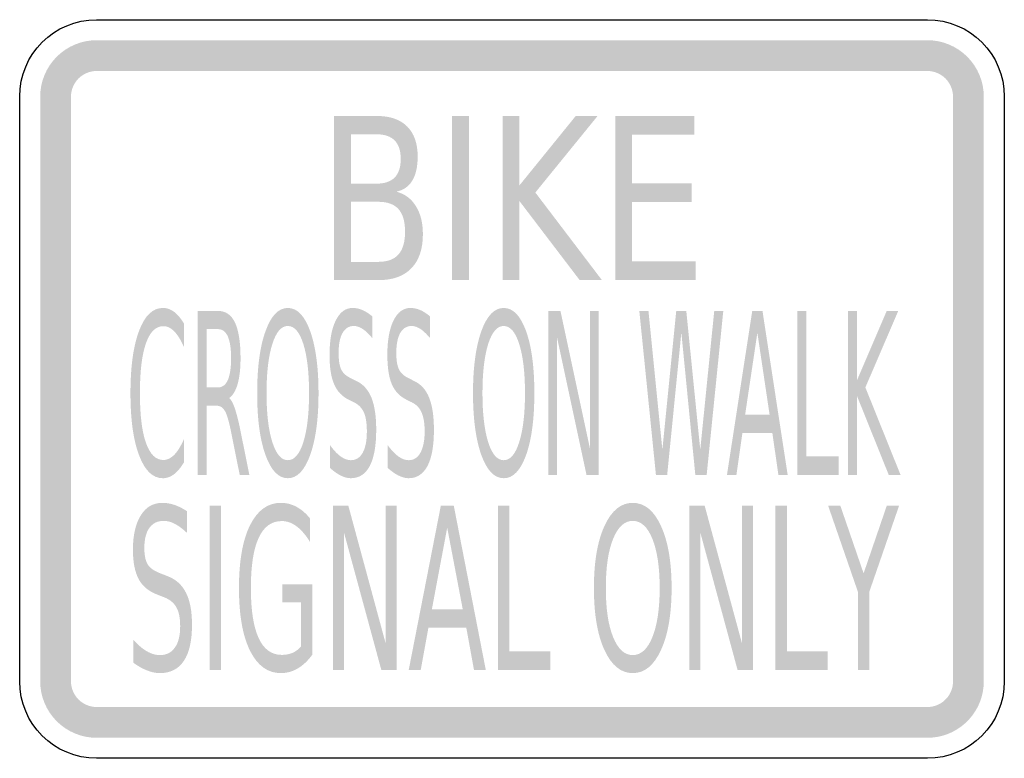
# Model space of a CAD drawing. Header units: inches. Extents: x -0.5 to 0.5, y -0.38 to 0.37.
import ezdxf

# ---------------------------------------------------------------- set-up
doc = ezdxf.new("R2010")
doc.units = ezdxf.units.IN
doc.header["$MEASUREMENT"] = 0

msp = doc.modelspace()

# ---------------------------------------------------------------- hatches: boundary and pattern name
for points in [[(-0.4219, 0.3542), (-0.4275, 0.3539), (-0.4331, 0.3531), (-0.4385, 0.3517), (-0.4438, 0.3498), (-0.4489, 0.3474), (-0.4537, 0.3445), (-0.4582, 0.3412), (-0.4624, 0.3374), (-0.4662, 0.3332), (-0.4695, 0.3287), (-0.4724, 0.3239), (-0.4748, 0.3188), (-0.4767, 0.3135), (-0.4781, 0.3081), (-0.4789, 0.3025), (-0.4792, 0.2969), (-0.4479, 0.2969), (-0.4478, 0.2994), (-0.4474, 0.302), (-0.4468, 0.3044), (-0.4459, 0.3068), (-0.4448, 0.3092), (-0.4435, 0.3113), (-0.442, 0.3134), (-0.4403, 0.3153), (-0.4384, 0.317), (-0.4363, 0.3185), (-0.4342, 0.3198), (-0.4318, 0.3209), (-0.4294, 0.3218), (-0.427, 0.3224), (-0.4244, 0.3228), (-0.4219, 0.3229), (-0.4219, 0.3542)], [(-0.4219, 0.3229), (0.4219, 0.3229), (0.4219, 0.3542), (-0.4219, 0.3542), (-0.4219, 0.3229)], [(0.4792, 0.2969), (0.4789, 0.3025), (0.4781, 0.3081), (0.4767, 0.3135), (0.4748, 0.3188), (0.4724, 0.3239), (0.4695, 0.3287), (0.4662, 0.3332), (0.4624, 0.3374), (0.4582, 0.3412), (0.4537, 0.3445), (0.4489, 0.3474), (0.4438, 0.3498), (0.4385, 0.3517), (0.4331, 0.3531), (0.4275, 0.3539), (0.4219, 0.3542), (0.4219, 0.3229), (0.4244, 0.3228), (0.427, 0.3224), (0.4294, 0.3218), (0.4318, 0.3209), (0.4342, 0.3198), (0.4363, 0.3185), (0.4384, 0.317), (0.4403, 0.3153), (0.442, 0.3134), (0.4435, 0.3113), (0.4448, 0.3092), (0.4459, 0.3068), (0.4468, 0.3044), (0.4474, 0.302), (0.4478, 0.2994), (0.4479, 0.2969), (0.4792, 0.2969)], [(-0.4479, -0.2969), (-0.4479, 0.2969), (-0.4792, 0.2969), (-0.4792, -0.2969), (-0.4479, -0.2969)], [(0.4479, 0.2969), (0.4479, -0.2969), (0.4792, -0.2969), (0.4792, 0.2969), (0.4479, 0.2969)], [(-0.061, 0.2772), (-0.0438, 0.2772), (-0.0438, 0.1106), (-0.061, 0.1106), (-0.061, 0.2772)], [(-0.0096, 0.2772), (0.0076, 0.2772), (0.0076, 0.2068), (0.0647, 0.2772), (0.0869, 0.2772), (0.0237, 0.1995), (0.0913, 0.1106), (0.0687, 0.1106), (0.0076, 0.1908), (0.0076, 0.1106), (-0.0096, 0.1106), (-0.0096, 0.2772)], [(0.1048, 0.2772), (0.1851, 0.2772), (0.1851, 0.2582), (0.122, 0.2582), (0.122, 0.2089), (0.1826, 0.2089), (0.1826, 0.1899), (0.122, 0.1899), (0.122, 0.1295), (0.1867, 0.1295), (0.1867, 0.1106), (0.1048, 0.1106), (0.1048, 0.2772)], [(0.037, 0.0793), (0.0492, 0.0793), (0.0791, -0.0601), (0.0791, 0.0793), (0.0879, 0.0793), (0.0879, -0.0874), (0.0757, -0.0874), (0.0458, 0.0521), (0.0458, -0.0874), (0.037, -0.0874), (0.037, 0.0793)], [(0.1293, 0.0793), (0.1386, 0.0793), (0.1527, -0.0616), (0.1668, 0.0793), (0.177, 0.0793), (0.1912, -0.0616), (0.2054, 0.0793), (0.2146, 0.0793), (0.1977, -0.0874), (0.1862, -0.0874), (0.172, 0.0573), (0.1576, -0.0874), (0.1462, -0.0874), (0.1293, 0.0793)], [(0.2898, 0.0793), (0.2989, 0.0793), (0.2989, -0.0684), (0.3317, -0.0684), (0.3317, -0.0874), (0.2898, -0.0874), (0.2898, 0.0793)], [(0.3412, 0.0793), (0.3504, 0.0793), (0.3504, 0.0089), (0.3806, 0.0793), (0.3923, 0.0793), (0.3589, 0.0016), (0.3947, -0.0874), (0.3827, -0.0874), (0.3504, -0.0071), (0.3504, -0.0874), (0.3412, -0.0874), (0.3412, 0.0793)], [(-0.3069, -0.1186), (-0.2954, -0.1186), (-0.2954, -0.2853), (-0.3069, -0.2853), (-0.3069, -0.1186)], [(-0.1818, -0.1186), (-0.1662, -0.1186), (-0.1284, -0.258), (-0.1284, -0.1186), (-0.1172, -0.1186), (-0.1172, -0.2853), (-0.1327, -0.2853), (-0.1706, -0.1459), (-0.1706, -0.2853), (-0.1818, -0.2853), (-0.1818, -0.1186)], [(-0.0143, -0.1186), (-0.0027, -0.1186), (-0.0027, -0.2663), (0.0388, -0.2663), (0.0388, -0.2853), (-0.0143, -0.2853), (-0.0143, -0.1186)], [(0.1801, -0.1186), (0.1957, -0.1186), (0.2335, -0.258), (0.2335, -0.1186), (0.2447, -0.1186), (0.2447, -0.2853), (0.2291, -0.2853), (0.1913, -0.1459), (0.1913, -0.2853), (0.1801, -0.2853), (0.1801, -0.1186)], [(0.2676, -0.1186), (0.2792, -0.1186), (0.2792, -0.2663), (0.3207, -0.2663), (0.3207, -0.2853), (0.2676, -0.2853), (0.2676, -0.1186)], [(0.3211, -0.1186), (0.3335, -0.1186), (0.3571, -0.1872), (0.3806, -0.1186), (0.3931, -0.1186), (0.3629, -0.2059), (0.3629, -0.2853), (0.3513, -0.2853), (0.3513, -0.2059), (0.3211, -0.1186)], [(-0.4792, -0.2969), (-0.4789, -0.3025), (-0.4781, -0.3081), (-0.4767, -0.3135), (-0.4748, -0.3188), (-0.4724, -0.3239), (-0.4695, -0.3287), (-0.4662, -0.3332), (-0.4624, -0.3374), (-0.4582, -0.3412), (-0.4537, -0.3445), (-0.4489, -0.3474), (-0.4438, -0.3498), (-0.4385, -0.3517), (-0.4331, -0.3531), (-0.4275, -0.3539), (-0.4219, -0.3542), (-0.4219, -0.3229), (-0.4244, -0.3228), (-0.427, -0.3224), (-0.4294, -0.3218), (-0.4318, -0.3209), (-0.4342, -0.3198), (-0.4363, -0.3185), (-0.4384, -0.317), (-0.4403, -0.3153), (-0.442, -0.3134), (-0.4435, -0.3113), (-0.4448, -0.3092), (-0.4459, -0.3068), (-0.4468, -0.3044), (-0.4474, -0.302), (-0.4478, -0.2994), (-0.4479, -0.2969), (-0.4792, -0.2969)], [(0.4219, -0.3542), (0.4272, -0.3539), (0.4324, -0.3532), (0.4376, -0.352), (0.4426, -0.3503), (0.4474, -0.3482), (0.452, -0.3456), (0.4564, -0.3426), (0.4605, -0.3392), (0.4642, -0.3355), (0.4676, -0.3314), (0.4706, -0.327), (0.4732, -0.3224), (0.4753, -0.3176), (0.477, -0.3126), (0.4782, -0.3074), (0.4789, -0.3022), (0.4792, -0.2969), (0.4479, -0.2969), (0.4478, -0.2993), (0.4475, -0.3017), (0.4469, -0.304), (0.4462, -0.3063), (0.4452, -0.3085), (0.444, -0.3106), (0.4427, -0.3126), (0.4411, -0.3144), (0.4394, -0.3161), (0.4376, -0.3177), (0.4356, -0.319), (0.4335, -0.3202), (0.4313, -0.3212), (0.429, -0.3219), (0.4267, -0.3225), (0.4243, -0.3228), (0.4219, -0.3229), (0.4219, -0.3542)], [(0.4219, -0.3229), (-0.4219, -0.3229), (-0.4219, -0.3542), (0.4219, -0.3542), (0.4219, -0.3229)]]:
    msp.add_hatch(color=7).paths.add_polyline_path(points)
h = msp.add_hatch(color=7)
edge = h.paths.add_edge_path()
edge.add_line((-0.1807, 0.2772), (-0.1368, 0.2772))
edge.add_spline(control_points=[(-0.1368, 0.2772), (-0.1236, 0.2772), (-0.1135, 0.2736), (-0.1064, 0.2665), (-0.0993, 0.2594), (-0.0958, 0.2492), (-0.0958, 0.236), (-0.0958, 0.2258), (-0.0976, 0.2177), (-0.1012, 0.2117), (-0.1048, 0.2057), (-0.1102, 0.2019), (-0.1173, 0.2004)], knot_values=[0, 0, 0, 0, 1, 1, 1, 2, 2, 2, 3, 3, 3, 4, 4, 4, 4], degree=3, periodic=0)
edge.add_spline(control_points=[(-0.1173, 0.2004), (-0.1087, 0.198), (-0.1021, 0.1931), (-0.0975, 0.1855), (-0.0928, 0.178), (-0.0905, 0.1685), (-0.0905, 0.1572), (-0.0905, 0.1423), (-0.0943, 0.1308), (-0.1021, 0.1227), (-0.1098, 0.1146), (-0.1208, 0.1106), (-0.1351, 0.1106)], knot_values=[0, 0, 0, 0, 1, 1, 1, 2, 2, 2, 3, 3, 3, 4, 4, 4, 4], degree=3, periodic=0)
edge.add_line((-0.1351, 0.1106), (-0.1807, 0.1106))
edge.add_line((-0.1807, 0.1106), (-0.1807, 0.2772))
edge = h.paths.add_edge_path(flags=0)
edge.add_line((-0.1635, 0.1901), (-0.1635, 0.1291))
edge.add_line((-0.1635, 0.1291), (-0.1359, 0.1291))
edge.add_spline(control_points=[(-0.1359, 0.1291), (-0.1266, 0.1291), (-0.1198, 0.1316), (-0.1153, 0.1366), (-0.1109, 0.1416), (-0.1086, 0.1493), (-0.1086, 0.1597), (-0.1086, 0.1701), (-0.1109, 0.1778), (-0.1153, 0.1827), (-0.1198, 0.1877), (-0.1266, 0.1901), (-0.1359, 0.1901)], knot_values=[0, 0, 0, 0, 1, 1, 1, 2, 2, 2, 3, 3, 3, 4, 4, 4, 4], degree=3, periodic=0)
edge.add_line((-0.1359, 0.1901), (-0.1635, 0.1901))
edge = h.paths.add_edge_path(flags=0)
edge.add_line((-0.1635, 0.2587), (-0.1635, 0.2085))
edge.add_line((-0.1635, 0.2085), (-0.138, 0.2085))
edge.add_spline(control_points=[(-0.138, 0.2085), (-0.1296, 0.2085), (-0.1233, 0.2105), (-0.1192, 0.2147), (-0.1151, 0.2188), (-0.113, 0.2251), (-0.113, 0.2336), (-0.113, 0.242), (-0.1151, 0.2483), (-0.1192, 0.2524), (-0.1233, 0.2566), (-0.1296, 0.2587), (-0.138, 0.2587)], knot_values=[0, 0, 0, 0, 1, 1, 1, 2, 2, 2, 3, 3, 3, 4, 4, 4, 4], degree=3, periodic=0)
edge.add_line((-0.138, 0.2587), (-0.1635, 0.2587))
h = msp.add_hatch(color=7)
edge = h.paths.add_edge_path()
edge.add_line((-0.3332, 0.0665), (-0.3332, 0.0427))
edge.add_spline(control_points=[(-0.3332, 0.0427), (-0.3363, 0.0498), (-0.3396, 0.055), (-0.343, 0.0585), (-0.3465, 0.062), (-0.3502, 0.0638), (-0.3541, 0.0638), (-0.3618, 0.0638), (-0.3677, 0.058), (-0.3718, 0.0463), (-0.3759, 0.0347), (-0.3779, 0.0178), (-0.3779, -0.0042), (-0.3779, -0.0262), (-0.3759, -0.043), (-0.3718, -0.0546), (-0.3677, -0.0662), (-0.3618, -0.0721), (-0.3541, -0.0721), (-0.3502, -0.0721), (-0.3465, -0.0703), (-0.343, -0.0668), (-0.3396, -0.0633), (-0.3363, -0.058), (-0.3332, -0.051)], knot_values=[0, 0, 0, 0, 1, 1, 1, 2, 2, 2, 3, 3, 3, 4, 4, 4, 5, 5, 5, 6, 6, 6, 7, 7, 7, 8, 8, 8, 8], degree=3, periodic=0)
edge.add_line((-0.3332, -0.051), (-0.3332, -0.0745))
edge.add_spline(control_points=[(-0.3332, -0.0745), (-0.3364, -0.0799), (-0.3398, -0.0839), (-0.3433, -0.0866), (-0.3469, -0.0893), (-0.3507, -0.0906), (-0.3546, -0.0906), (-0.3648, -0.0906), (-0.3729, -0.0829), (-0.3787, -0.0674), (-0.3846, -0.052), (-0.3875, -0.0309), (-0.3875, -0.0042), (-0.3875, 0.0226), (-0.3846, 0.0437), (-0.3787, 0.0592), (-0.3729, 0.0746), (-0.3648, 0.0823), (-0.3546, 0.0823), (-0.3506, 0.0823), (-0.3468, 0.081), (-0.3432, 0.0784), (-0.3397, 0.0757), (-0.3363, 0.0717), (-0.3332, 0.0665)], knot_values=[0, 0, 0, 0, 1, 1, 1, 2, 2, 2, 3, 3, 3, 4, 4, 4, 5, 5, 5, 6, 6, 6, 7, 7, 7, 8, 8, 8, 8], degree=3, periodic=0)
h = msp.add_hatch(color=7)
edge = h.paths.add_edge_path()
edge.add_spline(control_points=[(-0.2277, 0.0823), (-0.2182, 0.0823), (-0.2107, 0.0745), (-0.205, 0.0588), (-0.1994, 0.0432), (-0.1965, 0.0221), (-0.1965, -0.0042), (-0.1965, -0.0305), (-0.1994, -0.0514), (-0.205, -0.0671), (-0.2107, -0.0828), (-0.2182, -0.0906), (-0.2277, -0.0906), (-0.2371, -0.0906), (-0.2447, -0.0828), (-0.2503, -0.0672), (-0.256, -0.0515), (-0.2588, -0.0305), (-0.2588, -0.0042), (-0.2588, 0.0221), (-0.256, 0.0432), (-0.2503, 0.0588), (-0.2447, 0.0745), (-0.2371, 0.0823), (-0.2277, 0.0823)], knot_values=[0, 0, 0, 0, 1, 1, 1, 2, 2, 2, 3, 3, 3, 4, 4, 4, 5, 5, 5, 6, 6, 6, 7, 7, 7, 8, 8, 8, 8], degree=3, periodic=0)
edge = h.paths.add_edge_path(flags=0)
edge.add_spline(control_points=[(-0.2277, 0.064), (-0.2343, 0.064), (-0.2395, 0.0579), (-0.2434, 0.0457), (-0.2473, 0.0335), (-0.2493, 0.0169), (-0.2493, -0.0042), (-0.2493, -0.0252), (-0.2473, -0.0418), (-0.2434, -0.054), (-0.2395, -0.0662), (-0.2343, -0.0723), (-0.2277, -0.0723), (-0.221, -0.0723), (-0.2158, -0.0662), (-0.2119, -0.054), (-0.2081, -0.0418), (-0.2061, -0.0252), (-0.2061, -0.0042), (-0.2061, 0.0169), (-0.2081, 0.0335), (-0.2119, 0.0457), (-0.2158, 0.0579), (-0.221, 0.064), (-0.2277, 0.064)], knot_values=[0, 0, 0, 0, 1, 1, 1, 2, 2, 2, 3, 3, 3, 4, 4, 4, 5, 5, 5, 6, 6, 6, 7, 7, 7, 8, 8, 8, 8], degree=3, periodic=0)
h = msp.add_hatch(color=7)
edge = h.paths.add_edge_path()
edge.add_line((-0.142, 0.0738), (-0.142, 0.0518))
edge.add_spline(control_points=[(-0.142, 0.0518), (-0.1454, 0.0559), (-0.1487, 0.059), (-0.1517, 0.061), (-0.1548, 0.063), (-0.1578, 0.064), (-0.1606, 0.064), (-0.1656, 0.064), (-0.1694, 0.0616), (-0.1721, 0.0569), (-0.1748, 0.0521), (-0.1761, 0.0453), (-0.1761, 0.0365), (-0.1761, 0.0292), (-0.1752, 0.0236), (-0.1735, 0.0199), (-0.1717, 0.0161), (-0.1683, 0.0131), (-0.1633, 0.0108)], knot_values=[0, 0, 0, 0, 1, 1, 1, 2, 2, 2, 3, 3, 3, 4, 4, 4, 5, 5, 5, 6, 6, 6, 6], degree=3, periodic=0)
edge.add_line((-0.1633, 0.0108), (-0.1578, 0.008))
edge.add_spline(control_points=[(-0.1578, 0.008), (-0.151, 0.0048), (-0.146, -0.0009), (-0.1427, -0.0089), (-0.1395, -0.017), (-0.1379, -0.0278), (-0.1379, -0.0414), (-0.1379, -0.0575), (-0.1401, -0.0698), (-0.1444, -0.0781), (-0.1488, -0.0864), (-0.1552, -0.0906), (-0.1637, -0.0906), (-0.1669, -0.0906), (-0.1703, -0.0897), (-0.1739, -0.0879), (-0.1775, -0.0861), (-0.1812, -0.0835), (-0.185, -0.08)], knot_values=[0, 0, 0, 0, 1, 1, 1, 2, 2, 2, 3, 3, 3, 4, 4, 4, 5, 5, 5, 6, 6, 6, 6], degree=3, periodic=0)
edge.add_line((-0.185, -0.08), (-0.185, -0.0568))
edge.add_spline(control_points=[(-0.185, -0.0568), (-0.1813, -0.0619), (-0.1777, -0.0658), (-0.1741, -0.0684), (-0.1706, -0.071), (-0.1671, -0.0723), (-0.1637, -0.0723), (-0.1585, -0.0723), (-0.1545, -0.0698), (-0.1516, -0.0647), (-0.1488, -0.0596), (-0.1474, -0.0524), (-0.1474, -0.043), (-0.1474, -0.0349), (-0.1484, -0.0285), (-0.1504, -0.0238), (-0.1525, -0.0192), (-0.1558, -0.0158), (-0.1605, -0.0135)], knot_values=[0, 0, 0, 0, 1, 1, 1, 2, 2, 2, 3, 3, 3, 4, 4, 4, 5, 5, 5, 6, 6, 6, 6], degree=3, periodic=0)
edge.add_line((-0.1605, -0.0135), (-0.166, -0.0108))
edge.add_spline(control_points=[(-0.166, -0.0108), (-0.1728, -0.0074), (-0.1777, -0.0022), (-0.1807, 0.005), (-0.1838, 0.0121), (-0.1853, 0.022), (-0.1853, 0.0348), (-0.1853, 0.0495), (-0.1832, 0.0611), (-0.179, 0.0696), (-0.1748, 0.0781), (-0.169, 0.0823), (-0.1617, 0.0823), (-0.1585, 0.0823), (-0.1553, 0.0816), (-0.152, 0.0802), (-0.1487, 0.0788), (-0.1454, 0.0767), (-0.142, 0.0738)], knot_values=[0, 0, 0, 0, 1, 1, 1, 2, 2, 2, 3, 3, 3, 4, 4, 4, 5, 5, 5, 6, 6, 6, 6], degree=3, periodic=0)
h = msp.add_hatch(color=7)
edge = h.paths.add_edge_path()
edge.add_line((-0.0833, 0.0738), (-0.0833, 0.0518))
edge.add_spline(control_points=[(-0.0833, 0.0518), (-0.0868, 0.0559), (-0.09, 0.059), (-0.0931, 0.061), (-0.0962, 0.063), (-0.0991, 0.064), (-0.102, 0.064), (-0.1069, 0.064), (-0.1108, 0.0616), (-0.1135, 0.0569), (-0.1162, 0.0521), (-0.1175, 0.0453), (-0.1175, 0.0365), (-0.1175, 0.0292), (-0.1166, 0.0236), (-0.1148, 0.0199), (-0.113, 0.0161), (-0.1096, 0.0131), (-0.1046, 0.0108)], knot_values=[0, 0, 0, 0, 1, 1, 1, 2, 2, 2, 3, 3, 3, 4, 4, 4, 5, 5, 5, 6, 6, 6, 6], degree=3, periodic=0)
edge.add_line((-0.1046, 0.0108), (-0.0992, 0.008))
edge.add_spline(control_points=[(-0.0992, 0.008), (-0.0923, 0.0048), (-0.0873, -0.0009), (-0.0841, -0.0089), (-0.0809, -0.017), (-0.0793, -0.0278), (-0.0793, -0.0414), (-0.0793, -0.0575), (-0.0814, -0.0698), (-0.0858, -0.0781), (-0.0902, -0.0864), (-0.0966, -0.0906), (-0.105, -0.0906), (-0.1082, -0.0906), (-0.1116, -0.0897), (-0.1152, -0.0879), (-0.1188, -0.0861), (-0.1225, -0.0835), (-0.1264, -0.08)], knot_values=[0, 0, 0, 0, 1, 1, 1, 2, 2, 2, 3, 3, 3, 4, 4, 4, 5, 5, 5, 6, 6, 6, 6], degree=3, periodic=0)
edge.add_line((-0.1264, -0.08), (-0.1264, -0.0568))
edge.add_spline(control_points=[(-0.1264, -0.0568), (-0.1227, -0.0619), (-0.119, -0.0658), (-0.1155, -0.0684), (-0.112, -0.071), (-0.1085, -0.0723), (-0.105, -0.0723), (-0.0998, -0.0723), (-0.0958, -0.0698), (-0.093, -0.0647), (-0.0902, -0.0596), (-0.0887, -0.0524), (-0.0887, -0.043), (-0.0887, -0.0349), (-0.0898, -0.0285), (-0.0918, -0.0238), (-0.0938, -0.0192), (-0.0972, -0.0158), (-0.1018, -0.0135)], knot_values=[0, 0, 0, 0, 1, 1, 1, 2, 2, 2, 3, 3, 3, 4, 4, 4, 5, 5, 5, 6, 6, 6, 6], degree=3, periodic=0)
edge.add_line((-0.1018, -0.0135), (-0.1073, -0.0108))
edge.add_spline(control_points=[(-0.1073, -0.0108), (-0.1141, -0.0074), (-0.1191, -0.0022), (-0.1221, 0.005), (-0.1251, 0.0121), (-0.1266, 0.022), (-0.1266, 0.0348), (-0.1266, 0.0495), (-0.1245, 0.0611), (-0.1203, 0.0696), (-0.1161, 0.0781), (-0.1104, 0.0823), (-0.103, 0.0823), (-0.0998, 0.0823), (-0.0966, 0.0816), (-0.0933, 0.0802), (-0.0901, 0.0788), (-0.0867, 0.0767), (-0.0833, 0.0738)], knot_values=[0, 0, 0, 0, 1, 1, 1, 2, 2, 2, 3, 3, 3, 4, 4, 4, 5, 5, 5, 6, 6, 6, 6], degree=3, periodic=0)
h = msp.add_hatch(color=7)
edge = h.paths.add_edge_path()
edge.add_spline(control_points=[(-0.0084, 0.0823), (0.0011, 0.0823), (0.0086, 0.0745), (0.0143, 0.0588), (0.0199, 0.0432), (0.0227, 0.0221), (0.0227, -0.0042), (0.0227, -0.0305), (0.0199, -0.0514), (0.0143, -0.0671), (0.0086, -0.0828), (0.0011, -0.0906), (-0.0084, -0.0906), (-0.0179, -0.0906), (-0.0254, -0.0828), (-0.0311, -0.0672), (-0.0367, -0.0515), (-0.0396, -0.0305), (-0.0396, -0.0042), (-0.0396, 0.0221), (-0.0367, 0.0432), (-0.0311, 0.0588), (-0.0254, 0.0745), (-0.0179, 0.0823), (-0.0084, 0.0823)], knot_values=[0, 0, 0, 0, 1, 1, 1, 2, 2, 2, 3, 3, 3, 4, 4, 4, 5, 5, 5, 6, 6, 6, 7, 7, 7, 8, 8, 8, 8], degree=3, periodic=0)
edge = h.paths.add_edge_path(flags=0)
edge.add_spline(control_points=[(-0.0084, 0.064), (-0.015, 0.064), (-0.0203, 0.0579), (-0.0242, 0.0457), (-0.028, 0.0335), (-0.03, 0.0169), (-0.03, -0.0042), (-0.03, -0.0252), (-0.028, -0.0418), (-0.0242, -0.054), (-0.0203, -0.0662), (-0.015, -0.0723), (-0.0084, -0.0723), (-0.0018, -0.0723), (0.0035, -0.0662), (0.0073, -0.054), (0.0112, -0.0418), (0.0132, -0.0252), (0.0132, -0.0042), (0.0132, 0.0169), (0.0112, 0.0335), (0.0073, 0.0457), (0.0035, 0.0579), (-0.0018, 0.064), (-0.0084, 0.064)], knot_values=[0, 0, 0, 0, 1, 1, 1, 2, 2, 2, 3, 3, 3, 4, 4, 4, 5, 5, 5, 6, 6, 6, 7, 7, 7, 8, 8, 8, 8], degree=3, periodic=0)
h = msp.add_hatch(color=7)
edge = h.paths.add_edge_path()
edge.add_spline(control_points=[(-0.2872, -0.0092), (-0.2852, -0.0109), (-0.2833, -0.0144), (-0.2815, -0.0197), (-0.2797, -0.0251), (-0.2778, -0.0324), (-0.2759, -0.0418)], knot_values=[0, 0, 0, 0, 1, 1, 1, 2, 2, 2, 2], degree=3, periodic=0)
edge.add_line((-0.2759, -0.0418), (-0.2667, -0.0874))
edge.add_line((-0.2667, -0.0874), (-0.2765, -0.0874))
edge.add_line((-0.2765, -0.0874), (-0.2851, -0.0446))
edge.add_spline(control_points=[(-0.2851, -0.0446), (-0.2873, -0.0334), (-0.2895, -0.026), (-0.2915, -0.0224), (-0.2936, -0.0187), (-0.2965, -0.0169), (-0.3001, -0.0169)], knot_values=[0, 0, 0, 0, 1, 1, 1, 2, 2, 2, 2], degree=3, periodic=0)
edge.add_line((-0.3001, -0.0169), (-0.31, -0.0169))
edge.add_line((-0.31, -0.0169), (-0.31, -0.0874))
edge.add_line((-0.31, -0.0874), (-0.3191, -0.0874))
edge.add_line((-0.3191, -0.0874), (-0.3191, 0.0793))
edge.add_line((-0.3191, 0.0793), (-0.2986, 0.0793))
edge.add_spline(control_points=[(-0.2986, 0.0793), (-0.2909, 0.0793), (-0.2851, 0.0753), (-0.2813, 0.0674), (-0.2776, 0.0594), (-0.2757, 0.0474), (-0.2757, 0.0313), (-0.2757, 0.0208), (-0.2767, 0.0121), (-0.2786, 0.0052), (-0.2806, -0.0017), (-0.2834, -0.0065), (-0.2872, -0.0092)], knot_values=[0, 0, 0, 0, 1, 1, 1, 2, 2, 2, 3, 3, 3, 4, 4, 4, 4], degree=3, periodic=0)
edge = h.paths.add_edge_path(flags=0)
edge.add_line((-0.31, 0.0608), (-0.31, 0.0016))
edge.add_line((-0.31, 0.0016), (-0.2986, 0.0016))
edge.add_spline(control_points=[(-0.2986, 0.0016), (-0.2942, 0.0016), (-0.2908, 0.0041), (-0.2886, 0.0091), (-0.2864, 0.0142), (-0.2853, 0.0216), (-0.2853, 0.0313), (-0.2853, 0.0411), (-0.2864, 0.0484), (-0.2886, 0.0533), (-0.2908, 0.0583), (-0.2942, 0.0608), (-0.2986, 0.0608)], knot_values=[0, 0, 0, 0, 1, 1, 1, 2, 2, 2, 3, 3, 3, 4, 4, 4, 4], degree=3, periodic=0)
edge.add_line((-0.2986, 0.0608), (-0.31, 0.0608))
h = msp.add_hatch(color=7)
h.paths.add_polyline_path([(0.244, 0.0793), (0.2544, 0.0793), (0.28, -0.0874), (0.2706, -0.0874), (0.2644, -0.0446), (0.234, -0.0446), (0.2279, -0.0874), (0.2183, -0.0874), (0.244, 0.0793)])
h.paths.add_polyline_path([(0.2492, 0.0571), (0.2368, -0.0259), (0.2616, -0.0259), (0.2492, 0.0571)], flags=0)
h = msp.add_hatch(color=7)
edge = h.paths.add_edge_path()
edge.add_line((-0.3301, -0.1241), (-0.3301, -0.1461))
edge.add_spline(control_points=[(-0.3301, -0.1461), (-0.3345, -0.142), (-0.3386, -0.1389), (-0.3425, -0.1369), (-0.3464, -0.1349), (-0.3501, -0.1339), (-0.3537, -0.1339), (-0.36, -0.1339), (-0.3649, -0.1363), (-0.3683, -0.1411), (-0.3717, -0.1458), (-0.3734, -0.1526), (-0.3734, -0.1614), (-0.3734, -0.1687), (-0.3723, -0.1743), (-0.37, -0.1781), (-0.3677, -0.1818), (-0.3634, -0.1848), (-0.3571, -0.1872)], knot_values=[0, 0, 0, 0, 1, 1, 1, 2, 2, 2, 3, 3, 3, 4, 4, 4, 5, 5, 5, 6, 6, 6, 6], degree=3, periodic=0)
edge.add_line((-0.3571, -0.1872), (-0.3502, -0.1899))
edge.add_spline(control_points=[(-0.3502, -0.1899), (-0.3415, -0.1931), (-0.3352, -0.1988), (-0.3311, -0.2069), (-0.327, -0.2149), (-0.325, -0.2257), (-0.325, -0.2393), (-0.325, -0.2554), (-0.3277, -0.2677), (-0.3332, -0.276), (-0.3388, -0.2843), (-0.3469, -0.2885), (-0.3576, -0.2885), (-0.3617, -0.2885), (-0.366, -0.2876), (-0.3705, -0.2858), (-0.3751, -0.2841), (-0.3798, -0.2814), (-0.3846, -0.2779)], knot_values=[0, 0, 0, 0, 1, 1, 1, 2, 2, 2, 3, 3, 3, 4, 4, 4, 5, 5, 5, 6, 6, 6, 6], degree=3, periodic=0)
edge.add_line((-0.3846, -0.2779), (-0.3846, -0.2547))
edge.add_spline(control_points=[(-0.3846, -0.2547), (-0.3799, -0.2598), (-0.3754, -0.2637), (-0.3709, -0.2663), (-0.3664, -0.2689), (-0.362, -0.2702), (-0.3576, -0.2702), (-0.351, -0.2702), (-0.346, -0.2677), (-0.3424, -0.2626), (-0.3388, -0.2576), (-0.337, -0.2503), (-0.337, -0.241), (-0.337, -0.2328), (-0.3382, -0.2264), (-0.3408, -0.2218), (-0.3434, -0.2171), (-0.3476, -0.2137), (-0.3535, -0.2114)], knot_values=[0, 0, 0, 0, 1, 1, 1, 2, 2, 2, 3, 3, 3, 4, 4, 4, 5, 5, 5, 6, 6, 6, 6], degree=3, periodic=0)
edge.add_line((-0.3535, -0.2114), (-0.3605, -0.2087))
edge.add_spline(control_points=[(-0.3605, -0.2087), (-0.3691, -0.2054), (-0.3754, -0.2001), (-0.3792, -0.193), (-0.383, -0.1858), (-0.385, -0.1759), (-0.385, -0.1632), (-0.385, -0.1484), (-0.3823, -0.1368), (-0.377, -0.1283), (-0.3717, -0.1198), (-0.3644, -0.1156), (-0.3551, -0.1156), (-0.351, -0.1156), (-0.3469, -0.1163), (-0.3428, -0.1177), (-0.3386, -0.1191), (-0.3344, -0.1213), (-0.3301, -0.1241)], knot_values=[0, 0, 0, 0, 1, 1, 1, 2, 2, 2, 3, 3, 3, 4, 4, 4, 5, 5, 5, 6, 6, 6, 6], degree=3, periodic=0)
h = msp.add_hatch(color=7)
edge = h.paths.add_edge_path()
edge.add_line((-0.2143, -0.2615), (-0.2143, -0.2167))
edge.add_line((-0.2143, -0.2167), (-0.2331, -0.2167))
edge.add_line((-0.2331, -0.2167), (-0.2331, -0.1982))
edge.add_line((-0.2331, -0.1982), (-0.2028, -0.1982))
edge.add_line((-0.2028, -0.1982), (-0.2028, -0.2698))
edge.add_spline(control_points=[(-0.2028, -0.2698), (-0.2073, -0.2759), (-0.2122, -0.2806), (-0.2176, -0.2838), (-0.223, -0.2869), (-0.2287, -0.2885), (-0.2348, -0.2885), (-0.2481, -0.2885), (-0.2585, -0.2809), (-0.2661, -0.2657), (-0.2736, -0.2505), (-0.2773, -0.2293), (-0.2773, -0.2021), (-0.2773, -0.1749), (-0.2736, -0.1536), (-0.2661, -0.1384), (-0.2585, -0.1232), (-0.2481, -0.1156), (-0.2348, -0.1156), (-0.2292, -0.1156), (-0.224, -0.1169), (-0.2189, -0.1196), (-0.2139, -0.1223), (-0.2093, -0.1262), (-0.2051, -0.1315)], knot_values=[0, 0, 0, 0, 1, 1, 1, 2, 2, 2, 3, 3, 3, 4, 4, 4, 5, 5, 5, 6, 6, 6, 7, 7, 7, 8, 8, 8, 8], degree=3, periodic=0)
edge.add_line((-0.2051, -0.1315), (-0.2051, -0.1555))
edge.add_spline(control_points=[(-0.2051, -0.1555), (-0.2093, -0.1484), (-0.2139, -0.1431), (-0.2187, -0.1395), (-0.2235, -0.1359), (-0.2285, -0.1341), (-0.2338, -0.1341), (-0.2442, -0.1341), (-0.2521, -0.1398), (-0.2573, -0.1512), (-0.2626, -0.1626), (-0.2652, -0.1796), (-0.2652, -0.2021), (-0.2652, -0.2246), (-0.2626, -0.2415), (-0.2573, -0.2529), (-0.2521, -0.2643), (-0.2442, -0.27), (-0.2338, -0.27), (-0.2297, -0.27), (-0.2261, -0.2693), (-0.2229, -0.2679), (-0.2197, -0.2665), (-0.2168, -0.2644), (-0.2143, -0.2615)], knot_values=[0, 0, 0, 0, 1, 1, 1, 2, 2, 2, 3, 3, 3, 4, 4, 4, 5, 5, 5, 6, 6, 6, 7, 7, 7, 8, 8, 8, 8], degree=3, periodic=0)
h = msp.add_hatch(color=7)
h.paths.add_polyline_path([(-0.0723, -0.1186), (-0.0591, -0.1186), (-0.0266, -0.2853), (-0.0386, -0.2853), (-0.0464, -0.2425), (-0.0849, -0.2425), (-0.0927, -0.2853), (-0.1049, -0.2853), (-0.0723, -0.1186)])
h.paths.add_polyline_path([(-0.0658, -0.1408), (-0.0814, -0.2238), (-0.05, -0.2238), (-0.0658, -0.1408)], flags=0)
h = msp.add_hatch(color=7)
edge = h.paths.add_edge_path()
edge.add_spline(control_points=[(0.1226, -0.1156), (0.1346, -0.1156), (0.1442, -0.1234), (0.1513, -0.1391), (0.1585, -0.1548), (0.1621, -0.1758), (0.1621, -0.2021), (0.1621, -0.2284), (0.1585, -0.2494), (0.1513, -0.265), (0.1442, -0.2807), (0.1346, -0.2885), (0.1226, -0.2885), (0.1107, -0.2885), (0.1011, -0.2807), (0.0939, -0.2651), (0.0867, -0.2494), (0.0832, -0.2285), (0.0832, -0.2021), (0.0832, -0.1758), (0.0867, -0.1548), (0.0939, -0.1391), (0.1011, -0.1234), (0.1107, -0.1156), (0.1226, -0.1156)], knot_values=[0, 0, 0, 0, 1, 1, 1, 2, 2, 2, 3, 3, 3, 4, 4, 4, 5, 5, 5, 6, 6, 6, 7, 7, 7, 8, 8, 8, 8], degree=3, periodic=0)
edge = h.paths.add_edge_path(flags=0)
edge.add_spline(control_points=[(0.1226, -0.1339), (0.1143, -0.1339), (0.1076, -0.14), (0.1027, -0.1522), (0.0977, -0.1644), (0.0953, -0.1811), (0.0953, -0.2021), (0.0953, -0.2231), (0.0977, -0.2397), (0.1027, -0.2519), (0.1076, -0.2641), (0.1143, -0.2702), (0.1226, -0.2702), (0.131, -0.2702), (0.1377, -0.2641), (0.1426, -0.2519), (0.1475, -0.2397), (0.15, -0.2231), (0.15, -0.2021), (0.15, -0.1811), (0.1475, -0.1644), (0.1426, -0.1522), (0.1377, -0.14), (0.131, -0.1339), (0.1226, -0.1339)], knot_values=[0, 0, 0, 0, 1, 1, 1, 2, 2, 2, 3, 3, 3, 4, 4, 4, 5, 5, 5, 6, 6, 6, 7, 7, 7, 8, 8, 8, 8], degree=3, periodic=0)

# ---------------------------------------------------------------- linework, layer by layer
at = {"color": 7}
for points in [[(-0.4219, 0.375), (0.4219, 0.375)], [(-0.5, -0.2969), (-0.5, 0.2969)], [(0.5, 0.2969), (0.5, -0.2969)], [(0.4219, -0.375), (-0.4219, -0.375)]]:
    msp.add_lwpolyline(points, dxfattribs=at)
for points in [[(-0.5, 0.2969), (-0.5, 0.34), (-0.465, 0.375), (-0.4219, 0.375)], [(0.4219, 0.375), (0.465, 0.375), (0.5, 0.34), (0.5, 0.2969)], [(-0.4219, -0.375), (-0.465, -0.375), (-0.5, -0.34), (-0.5, -0.2969)], [(0.5, -0.2969), (0.5, -0.34), (0.465, -0.375), (0.4219, -0.375)]]:
    msp.add_open_spline(points, degree=3, dxfattribs=at)

doc.saveas('drawing.dxf')
